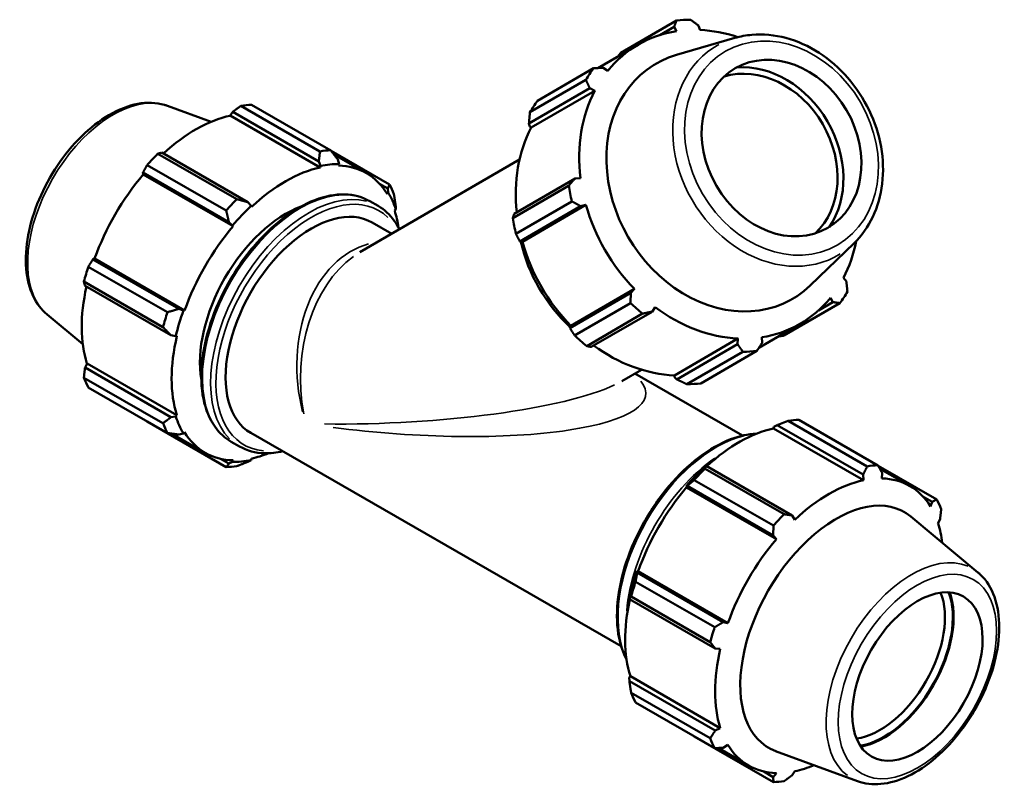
# Model space of a CAD drawing. Header units: inches. Extents: x 0.1 to 68.7, y -24.6 to 44.1.
# Tile 9 of 9: x 56.1 to 68.7, y 34.2 to 44.1. Entities that reach past the tile are written whole.
import ezdxf

# ---------------------------------------------------------------- set-up
doc = ezdxf.new("R2010")
doc.units = ezdxf.units.IN
doc.header["$MEASUREMENT"] = 0
doc.layers.add('Visible (ANSI)', color=7, linetype='Continuous', lineweight=50)
doc.layers.add('Visible Narrow (ANSI)', color=7, linetype='Continuous', lineweight=35)

msp = doc.modelspace()

# ---------------------------------------------------------------- linework, layer by layer
at = {"layer": 'Visible (ANSI)'}
for p, q in [((64.516, 44.111), (63.799, 43.695)), ((64.303, 43.923), (64.483, 44.028)), ((64.483, 44.028), (64.514, 43.972)), ((64.819, 43.988), (64.798, 44.044)), ((65.263, 43.886), (64.513, 43.668)), ((63.508, 43.501), (64.022, 43.799)), ((62.733, 43.082), (63.45, 43.498)), ((63.634, 43.465), (63.575, 43.505)), ((63.353, 43.349), (62.636, 42.933)), ((62.623, 42.789), (63.403, 43.241)), ((62.653, 42.737), (63.468, 43.21)), ((63.403, 43.241), (63.468, 43.21)), ((57.988, 43.016), (58.547, 42.811)), ((58.793, 42.89), (58.826, 42.939)), ((58.826, 42.939), (59.929, 42.304)), ((59.944, 42.432), (58.93, 43.016)), ((59.068, 43.029), (60.082, 42.445)), ((59.946, 42.226), (58.793, 42.89)), ((62.635, 42.75), (62.623, 42.789)), ((62.653, 42.737), (62.635, 42.75)), ((59.02, 41.781), (57.918, 42.416)), ((60.835, 42.008), (60.086, 42.439)), ((57.865, 42.402), (58.879, 41.818)), ((59.929, 42.304), (59.951, 42.246)), ((60.123, 42.392), (60.539, 42.152)), ((60.189, 42.269), (60.172, 42.328)), ((60.457, 41.138), (62.503, 42.326)), ((58.742, 41.674), (57.728, 42.257)), ((59.951, 42.246), (59.946, 42.226)), ((60.182, 42.249), (60.189, 42.269)), ((57.675, 42.16), (58.777, 41.525)), ((57.678, 42.135), (57.675, 42.16)), ((58.83, 41.471), (57.678, 42.135)), ((63.215, 42.085), (62.435, 41.632)), ((63.285, 42.09), (63.215, 42.085)), ((60.707, 42.017), (60.814, 41.955)), ((60.814, 41.955), (60.818, 41.904)), ((62.415, 41.576), (63.132, 41.992)), ((60.583, 41.793), (60.69, 41.732)), ((60.818, 41.904), (60.804, 41.888)), ((63.172, 41.791), (62.456, 41.375)), ((59.061, 41.734), (59.02, 41.781)), ((59.066, 41.719), (59.061, 41.734)), ((60.901, 41.672), (60.916, 41.686)), ((60.916, 41.686), (60.915, 41.732)), ((62.507, 41.276), (63.286, 41.729)), ((62.539, 41.272), (63.354, 41.745)), ((63.286, 41.729), (63.354, 41.745)), ((58.777, 41.525), (58.823, 41.483)), ((58.823, 41.483), (58.83, 41.471)), ((60.612, 41.52), (60.864, 41.375)), ((62.521, 41.269), (62.507, 41.276)), ((62.539, 41.272), (62.521, 41.269)), ((66.791, 41.254), (66.229, 40.711)), ((57.033, 41.047), (57.055, 41.057)), ((58.135, 40.412), (57.033, 41.047)), ((58.208, 40.393), (57.055, 41.057)), ((56.974, 40.953), (57.988, 40.369)), ((66.692, 40.763), (66.654, 40.809)), ((57.931, 40.177), (56.917, 40.761)), ((56.932, 40.708), (58.034, 40.073)), ((63.162, 40.194), (63.977, 40.667)), ((63.977, 40.667), (63.928, 40.616)), ((63.928, 40.616), (63.149, 40.164)), ((66.488, 40.554), (66.52, 40.499)), ((58.194, 40.393), (58.135, 40.412)), ((58.208, 40.393), (58.194, 40.393)), ((63.209, 40.07), (63.926, 40.487)), ((64.201, 40.376), (64.241, 40.435)), ((65.892, 40.069), (66.609, 40.485)), ((66.52, 40.499), (66.334, 40.391)), ((56.446, 40.339), (56.904, 39.958)), ((64.08, 40.351), (63.363, 39.935)), ((63.422, 39.924), (64.201, 40.376)), ((63.149, 40.164), (63.15, 40.18)), ((63.15, 40.18), (63.162, 40.194)), ((65.571, 39.913), (66.1, 40.22)), ((58.034, 40.073), (58.096, 40.061)), ((58.096, 40.061), (58.111, 40.064)), ((64.488, 39.558), (65.303, 40.031)), ((65.303, 40.031), (65.297, 39.959)), ((65.612, 39.976), (65.608, 40.047)), ((65.297, 39.959), (64.518, 39.507)), ((64.649, 39.446), (65.366, 39.862)), ((65.544, 39.872), (64.827, 39.456)), ((56.932, 39.658), (56.958, 39.711)), ((58.034, 39.023), (56.932, 39.658)), ((58.111, 39.047), (56.958, 39.711)), ((56.917, 39.529), (57.931, 38.945)), ((63.814, 39.485), (64.066, 39.632)), ((63.979, 39.581), (65.359, 38.786)), ((64.491, 39.537), (64.488, 39.558)), ((64.518, 39.507), (64.491, 39.537)), ((57.988, 38.819), (56.974, 39.403)), ((58.096, 39.033), (58.034, 39.023)), ((58.111, 39.047), (58.096, 39.033)), ((57.728, 38.966), (58.742, 38.382)), ((65.759, 38.879), (65.764, 38.899)), ((65.759, 38.879), (66.912, 38.215)), ((65.764, 38.899), (65.805, 38.921)), ((65.805, 38.921), (66.907, 38.286)), ((66.96, 38.392), (65.946, 38.976)), ((66.083, 38.989), (67.097, 38.405)), ((58.048, 38.811), (58.473, 38.566)), ((58.135, 38.8), (58.194, 38.814)), ((58.194, 38.814), (58.208, 38.831)), ((59.057, 38.82), (63.805, 36.087)), ((58.807, 38.708), (58.913, 38.647)), ((58.777, 38.427), (58.667, 38.49)), ((58.823, 38.449), (58.777, 38.427)), ((58.83, 38.47), (58.823, 38.449)), ((59.02, 38.45), (59.061, 38.472)), ((59.061, 38.472), (59.066, 38.493)), ((64.896, 38.398), (64.874, 38.386)), ((65.999, 37.763), (64.896, 38.398)), ((67.851, 37.968), (67.1, 38.4)), ((64.881, 38.362), (65.895, 37.778)), ((66.907, 38.286), (66.912, 38.215)), ((67.122, 38.362), (67.504, 38.141)), ((67.147, 38.238), (67.15, 38.31)), ((64.636, 38.135), (64.653, 38.141)), ((64.643, 38.123), (64.636, 38.135)), ((64.643, 38.123), (65.796, 37.459)), ((64.653, 38.141), (65.755, 37.506)), ((65.757, 37.634), (64.743, 38.217)), ((67.673, 38.005), (67.792, 37.937)), ((67.792, 37.937), (67.77, 37.877)), ((66.032, 37.708), (65.999, 37.763)), ((68.379, 37.032), (67.518, 37.748)), ((67.867, 37.66), (67.893, 37.714)), ((65.755, 37.506), (65.796, 37.459)), ((64.011, 37.029), (64.007, 37.046)), ((64.007, 37.046), (64.021, 37.046)), ((65.113, 36.394), (64.011, 37.029)), ((64.021, 37.046), (65.174, 36.382)), ((63.99, 36.912), (65.004, 36.329)), ((63.909, 36.714), (63.91, 36.689)), ((63.91, 36.689), (65.012, 36.055)), ((64.947, 36.137), (63.933, 36.721)), ((65.174, 36.382), (65.113, 36.394)), ((65.012, 36.055), (65.076, 36.053)), ((63.909, 35.685), (63.924, 35.7)), ((63.91, 35.639), (63.909, 35.685)), ((65.012, 35.004), (63.91, 35.639)), ((63.924, 35.7), (65.076, 35.036)), ((63.933, 35.489), (64.947, 34.905)), ((65.004, 34.779), (63.99, 35.363)), ((65.076, 35.036), (65.012, 35.004)), ((64.743, 34.926), (65.757, 34.342)), ((65.048, 34.78), (65.439, 34.555)), ((65.113, 34.781), (65.174, 34.819)), ((66.837, 34.355), (65.785, 34.74)), ((65.755, 34.408), (65.633, 34.479)), ((65.999, 34.432), (66.032, 34.481)), ((65.796, 34.458), (65.755, 34.408))]:
    msp.add_line(p, q, dxfattribs=at)
for centre, major_axis, ratio, start_param, end_param in [((65.03, 41.991), (-1.117, 1.924), 0.815969, 5.840493, 5.935021), ((65.061, 42.01), (-1.039, 1.79), 0.815969, 5.975023, 6.585889), ((65.061, 42.01), (-1.039, 1.79), 0.815969, 5.531683, 5.80049), ((65.127, 42.048), (-0.876, 1.509), 0.815969, 6.08349, 9.624473), ((65.03, 41.991), (-1.117, 1.924), 0.815969, 0.342706, 0.437233), ((65.555, 42.296), (0.594, -1.023), 0.815969, 0.184187, 2.957406), ((65.555, 42.296), (0.637, -1.098), 0.815969, 0.370833, 2.770759), ((65.061, 42.01), (1.039, -1.79), 0.815969, 3.618829, 4.229694), ((64.313, 41.575), (-1.117, 1.924), 0.815969, 0.342706, 0.437233), ((58.398, 40.998), (1.11, 1.928), 0.578093, 0.343502, 0.438029), ((58.353, 41.023), (1.033, 1.793), 0.578093, 0.478032, 1.071949), ((64.246, 41.537), (-1.039, 1.79), 0.815969, 0.477236, 1.07112), ((59.412, 40.414), (1.11, 1.928), 0.578093, 0.343502, 0.438029), ((58.398, 40.998), (-1.11, -1.928), 0.578093, 4.270492, 4.36502), ((59.506, 40.359), (-1.033, -1.793), 0.578093, 3.619624, 4.23049), ((59.506, 40.359), (1.044, 1.812), 0.578093, 0.303499, 0.478032), ((59.506, 40.359), (1.033, 1.793), 0.578093, 5.975819, 6.586684), ((58.353, 41.023), (1.033, 1.793), 0.578093, 1.26343, 1.874295), ((59.412, 40.414), (1.11, 1.928), 0.578093, 5.841289, 5.935816), ((65.03, 41.991), (1.117, -1.924), 0.815969, 4.269697, 4.364224), ((59.412, 40.414), (-1.11, -1.928), 0.578093, 4.270492, 4.36502), ((59.506, 40.359), (1.044, 1.812), 0.578093, 5.801286, 5.975819), ((59.506, 40.359), (-0.777, -1.35), 0.578093, 3.745413, 5.679365), ((59.835, 40.17), (0.777, 1.35), 0.578093, 0, 3.141593), ((59.506, 40.359), (1.044, 1.812), 0.578093, 1.088897, 1.26343), ((59.506, 40.359), (1.033, 1.793), 0.578093, 5.650871, 5.801286), ((65.061, 42.01), (1.039, -1.79), 0.815969, 4.404227, 5.015092), ((64.313, 41.575), (-1.117, 1.924), 0.815969, 1.128104, 1.222632), ((59.506, 40.359), (-1.033, -1.793), 0.578093, 4.405023, 5.015888), ((65.061, 42.01), (-1.039, 1.79), 0.815969, 3.618829, 3.893095), ((64.013, 41.402), (0.893, -1.54), 0.815969, 4.348077, 5.070335), ((64.246, 41.537), (-1.039, 1.79), 0.815969, 1.262634, 1.8735), ((58.398, 40.998), (-1.11, -1.928), 0.578093, 5.055891, 5.150418), ((58.353, 41.023), (1.033, 1.793), 0.578093, 2.065615, 2.659693), ((65.061, 42.01), (1.039, -1.79), 0.815969, 5.975023, 6.585889), ((65.03, 41.991), (1.117, -1.924), 0.815969, 0.342706, 0.437233), ((59.506, 40.359), (1.044, 1.812), 0.578093, 1.874295, 2.048828), ((65.03, 41.991), (1.117, -1.924), 0.815969, 5.055095, 5.149622), ((65.061, 42.01), (1.039, -1.79), 0.815969, 5.189625, 5.80049), ((59.412, 40.414), (-1.11, -1.928), 0.578093, 5.055891, 5.150418), ((59.506, 40.359), (-1.033, -1.793), 0.578093, 5.190421, 5.801286), ((64.313, 41.575), (-1.117, 1.924), 0.815969, 1.913502, 2.00803), ((64.246, 41.537), (-1.039, 1.79), 0.815969, 2.064787, 2.658898), ((65.03, 41.991), (1.117, -1.924), 0.815969, 5.840493, 5.935021), ((58.398, 40.998), (-1.11, -1.928), 0.578093, 5.841289, 5.935816), ((64.313, 41.575), (1.117, -1.924), 0.815969, 5.840493, 5.935021), ((59.506, 40.359), (-1.044, -1.812), 0.578093, 5.801286, 5.975819), ((59.412, 40.414), (-1.11, -1.928), 0.578093, 5.841289, 5.935816), ((65.319, 37.012), (1.033, 1.793), 0.578093, 0.478032, 1.071949), ((65.413, 36.957), (1.11, 1.928), 0.578093, 0.343502, 0.438029), ((59.506, 40.359), (-1.033, -1.793), 0.578093, 5.975819, 6.586684), ((59.506, 40.359), (1.033, 1.793), 0.578093, 3.619624, 3.773907), ((59.412, 40.414), (-1.11, -1.928), 0.578093, 0.343502, 0.438029), ((59.506, 40.359), (-1.044, -1.812), 0.578093, 0.303499, 0.478032), ((65.319, 37.012), (-1.044, -1.812), 0.578093, 4.23049, 4.405023), ((66.427, 36.374), (1.11, 1.928), 0.578093, 0.343502, 0.438029), ((65.413, 36.957), (1.11, 1.928), 0.578093, 1.1289, 1.223427), ((65.319, 37.012), (1.033, 1.793), 0.578093, 1.26343, 1.874295), ((66.472, 36.348), (-1.033, -1.793), 0.578093, 3.619624, 4.23049), ((66.472, 36.348), (1.033, 1.793), 0.578093, 5.975819, 6.586684), ((66.565, 36.295), (0.87, 1.512), 0.578093, 6.183451, 9.524513), ((66.427, 36.374), (1.11, 1.928), 0.578093, 5.841289, 5.935816), ((66.427, 36.374), (-1.11, -1.928), 0.578093, 4.270492, 4.36502), ((66.472, 36.348), (1.033, 1.793), 0.578093, 5.632223, 5.801286), ((66.472, 36.348), (-1.033, -1.793), 0.578093, 4.405023, 5.015888), ((65.319, 37.012), (-1.044, -1.812), 0.578093, 5.015888, 5.190421), ((65.413, 36.957), (1.11, 1.928), 0.578093, 1.914298, 2.008825), ((67.12, 35.975), (-0.59, -1.025), 0.578093, 0.419414, 2.722179), ((67.17, 35.946), (0.626, 1.087), 0.578093, 3.579581, 5.845197), ((67.17, 35.946), (0.633, 1.1), 0.578093, 3.593143, 5.831635), ((65.319, 37.012), (1.033, 1.793), 0.578093, 2.065615, 2.659693), ((66.427, 36.374), (-1.11, -1.928), 0.578093, 5.055891, 5.150418), ((66.472, 36.348), (-1.033, -1.793), 0.578093, 5.190421, 5.801286), ((65.413, 36.957), (-1.11, -1.928), 0.578093, 5.841289, 5.935816), ((66.427, 36.374), (-1.11, -1.928), 0.578093, 5.841289, 5.935816), ((66.472, 36.348), (-1.033, -1.793), 0.578093, 5.975819, 6.586684), ((66.472, 36.348), (1.033, 1.793), 0.578093, 3.619624, 3.792555), ((66.427, 36.374), (-1.11, -1.928), 0.578093, 0.343502, 0.438029)]:
    msp.add_ellipse(centre, major_axis=major_axis, ratio=ratio, start_param=start_param, end_param=end_param, dxfattribs=at)
for centre, major_axis, ratio in [((65.861, 42.474), (0.594, -1.023), 0.815969), ((67.603, 35.697), (0.59, 1.025), 0.578093)]:
    msp.add_ellipse(centre, major_axis=major_axis, ratio=ratio, dxfattribs=at)
for points, weights in [([(64.483, 44.028), (64.499, 44.069), (64.516, 44.111)], [2.45877834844, 2.43042107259, 2.40042970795]), ([(64.693, 44.121), (64.747, 44.082), (64.798, 44.044)], [2.40042970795, 2.43042107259, 2.45877834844]), ([(63.799, 43.695), (63.779, 43.671), (63.761, 43.648)], [1.00143450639, 1.00170535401, 1.00185078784]), ([(63.45, 43.498), (63.514, 43.501), (63.575, 43.505)], [2.40042970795, 2.43042107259, 2.45877834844]), ([(63.403, 43.241), (63.379, 43.294), (63.353, 43.349)], [2.45877834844, 2.43042107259, 2.40042970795]), ([(58.93, 43.016), (58.877, 42.977), (58.826, 42.939)], [1, 1.00281981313, 1.0048266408]), ([(62.636, 42.933), (62.629, 42.859), (62.623, 42.789)], [1.00153576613, 1.00220665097, 1.00205930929]), ([(57.918, 42.416), (57.892, 42.41), (57.865, 42.402)], [1.0048266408, 1.00281981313, 1]), ([(59.944, 42.432), (59.937, 42.367), (59.929, 42.304)], [1.01328995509, 1.00955999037, 1.00502265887]), ([(60.172, 42.328), (60.128, 42.385), (60.082, 42.445)], [1.00502265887, 1.00955999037, 1.01328995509]), ([(57.728, 42.257), (57.7, 42.208), (57.675, 42.16)], [1, 1.00281981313, 1.0048266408]), ([(63.132, 41.992), (63.174, 42.04), (63.215, 42.085)], [2.40042970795, 2.43042107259, 2.45877834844]), ([(60.835, 42.008), (60.825, 41.981), (60.814, 41.955)], [1.01328995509, 1.00955999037, 1.00502265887]), ([(59.02, 41.781), (58.952, 41.799), (58.879, 41.818)], [1.00502265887, 1.00955999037, 1.01328995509]), ([(60.915, 41.732), (60.904, 41.805), (60.892, 41.882)], [1.00502265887, 1.00955999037, 1.01328995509]), ([(63.286, 41.729), (63.231, 41.76), (63.172, 41.791)], [2.45877834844, 2.43042107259, 2.40042970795]), ([(58.742, 41.674), (58.76, 41.597), (58.777, 41.525)], [1.01328995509, 1.00955999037, 1.00502265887]), ([(62.435, 41.632), (62.425, 41.605), (62.415, 41.576)], [1.00574632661, 1.0056263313, 1.0046855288]), ([(62.456, 41.375), (62.481, 41.325), (62.507, 41.276)], [1.00560820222, 1.00642815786, 1.00642653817]), ([(57.033, 41.047), (57.004, 41.001), (56.974, 40.953)], [1.0048266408, 1.00281981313, 1]), ([(56.917, 40.761), (56.924, 40.734), (56.932, 40.708)], [1, 1.00281981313, 1.0048266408]), ([(66.692, 40.763), (66.699, 40.7), (66.706, 40.634)], [2.44916063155, 2.42091427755, 2.39104022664]), ([(63.926, 40.487), (63.927, 40.553), (63.928, 40.616)], [2.38165074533, 2.41140748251, 2.43954291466]), ([(58.135, 40.412), (58.064, 40.391), (57.988, 40.369)], [1.00502265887, 1.00955999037, 1.01328995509]), ([(66.609, 40.485), (66.564, 40.492), (66.52, 40.499)], [2.39104022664, 2.42091427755, 2.44916063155]), ([(64.201, 40.376), (64.142, 40.364), (64.08, 40.351)], [2.43954291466, 2.41140748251, 2.38165074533]), ([(57.931, 40.177), (57.984, 40.124), (58.034, 40.073)], [1.01328995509, 1.00955999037, 1.00502265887]), ([(63.149, 40.164), (63.178, 40.118), (63.209, 40.07)], [1.00555223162, 1.0053975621, 1.0044223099]), ([(65.822, 40.059), (65.856, 40.064), (65.892, 40.069)], [1.00189756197, 1.00175243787, 1.00143450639]), ([(63.363, 39.935), (63.392, 39.929), (63.422, 39.924)], [1.00560820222, 1.00642815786, 1.00642653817]), ([(65.366, 39.862), (65.331, 39.912), (65.297, 39.959)], [2.38165074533, 2.41140748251, 2.43954291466]), ([(65.612, 39.976), (65.579, 39.925), (65.544, 39.872)], [2.44916063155, 2.42091427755, 2.39104022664]), ([(56.932, 39.658), (56.924, 39.595), (56.917, 39.529)], [1.0048266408, 1.00281981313, 1]), ([(64.518, 39.507), (64.582, 39.477), (64.649, 39.446)], [1.00189065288, 1.00197844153, 1.00124822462]), ([(58.034, 39.023), (57.984, 38.984), (57.931, 38.945)], [1.00502265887, 1.00955999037, 1.01328995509]), ([(57.725, 38.971), (57.726, 38.968), (57.728, 38.966)], [1.00028179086, 1.00014192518, 1]), ([(65.805, 38.921), (65.873, 38.948), (65.946, 38.976)], [1.00502265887, 1.00955999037, 1.01328995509]), ([(57.988, 38.819), (58.064, 38.809), (58.135, 38.8)], [1.01328995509, 1.00955999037, 1.00502265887]), ([(58.777, 38.427), (58.76, 38.405), (58.742, 38.382)], [1.00502265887, 1.00955999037, 1.01328995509]), ([(58.879, 38.395), (58.952, 38.423), (59.02, 38.45)], [1.01328995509, 1.00955999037, 1.00502265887]), ([(64.881, 38.362), (64.888, 38.381), (64.896, 38.398)], [1.01328995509, 1.00955999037, 1.00502265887]), ([(66.907, 38.286), (66.933, 38.338), (66.96, 38.392)], [1.0048266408, 1.00281981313, 1]), ([(67.097, 38.405), (67.125, 38.356), (67.15, 38.31)], [1, 1.00281981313, 1.0048266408]), ([(64.653, 38.141), (64.697, 38.179), (64.743, 38.217)], [1.00502265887, 1.00955999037, 1.01328995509]), ([(67.792, 37.937), (67.821, 37.952), (67.851, 37.968)], [1.0048266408, 1.00281981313, 1]), ([(65.895, 37.778), (65.948, 37.77), (65.999, 37.763)], [1, 1.00281981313, 1.0048266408]), ([(67.908, 37.842), (67.901, 37.776), (67.893, 37.714)], [1, 1.00281981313, 1.0048266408]), ([(65.755, 37.506), (65.756, 37.568), (65.757, 37.634)], [1.0048266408, 1.00281981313, 1]), ([(63.99, 36.912), (64, 36.972), (64.011, 37.029)], [1.01328995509, 1.00955999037, 1.00502265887]), ([(63.91, 36.689), (63.921, 36.705), (63.933, 36.721)], [1.00502265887, 1.00955999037, 1.01328995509]), ([(65.004, 36.329), (65.06, 36.362), (65.113, 36.394)], [1, 1.00281981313, 1.0048266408]), ([(65.012, 36.055), (64.98, 36.095), (64.947, 36.137)], [1.0048266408, 1.00281981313, 1]), ([(63.933, 35.489), (63.921, 35.566), (63.91, 35.639)], [1.01328995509, 1.00955999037, 1.00502265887]), ([(64.947, 34.905), (64.98, 34.956), (65.012, 35.004)], [1, 1.00281981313, 1.0048266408]), ([(64.743, 34.926), (64.741, 34.929), (64.739, 34.932)], [1.01328995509, 1.01310105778, 1.0129100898]), ([(65.113, 34.781), (65.06, 34.78), (65.004, 34.779)], [1.0048266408, 1.00281981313, 1]), ([(65.757, 34.342), (65.756, 34.376), (65.755, 34.408)], [1, 1.00281981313, 1.0048266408]), ([(65.999, 34.432), (65.948, 34.394), (65.895, 34.355)], [1.0048266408, 1.00281981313, 1])]:
    msp.add_rational_spline(points, weights, degree=2, dxfattribs=at)
for points, knots in [([(66.791, 41.254), (66.889, 41.35), (66.971, 41.464), (67.094, 41.723), (67.134, 41.867), (67.17, 42.171), (67.165, 42.331), (67.108, 42.65), (67.057, 42.809), (66.912, 43.108), (66.82, 43.249), (66.602, 43.499), (66.478, 43.608), (66.209, 43.782), (66.065, 43.847), (65.773, 43.925), (65.625, 43.939), (65.407, 43.92), (65.334, 43.907), (65.263, 43.886)], [1.773221, 1.773221, 1.773221, 1.773221, 2.083557, 2.083557, 2.400572, 2.400572, 2.723597, 2.723597, 3.049479, 3.049479, 3.376179, 3.376179, 3.70269, 3.70269, 4.027702, 4.027702, 4.348468, 4.348468, 4.515423, 4.515423, 4.515423, 4.515423]), ([(56.446, 40.339), (56.371, 40.402), (56.31, 40.483), (56.218, 40.68), (56.188, 40.798), (56.166, 41.061), (56.175, 41.207), (56.232, 41.508), (56.279, 41.663), (56.407, 41.965), (56.486, 42.113), (56.67, 42.386), (56.774, 42.513), (56.997, 42.733), (57.117, 42.826), (57.361, 42.969), (57.486, 43.018), (57.726, 43.063), (57.843, 43.06), (57.962, 43.025), (57.975, 43.021), (57.988, 43.016)], [4.024792, 4.024792, 4.024792, 4.024792, 4.307421, 4.307421, 4.619555, 4.619555, 4.951119, 4.951119, 5.283425, 5.283425, 5.61376, 5.61376, 5.943804, 5.943804, 6.275458, 6.275458, 6.608261, 6.608261, 6.927803, 6.927803, 6.966915, 6.966915, 6.966915, 6.966915]), ([(60.583, 41.793), (60.488, 41.848), (60.379, 41.877), (60.14, 41.883), (60.011, 41.858), (59.744, 41.756), (59.607, 41.677), (59.339, 41.473), (59.209, 41.349), (58.971, 41.067), (58.862, 40.91), (58.677, 40.579), (58.6, 40.405), (58.485, 40.058), (58.447, 39.884), (58.415, 39.555), (58.421, 39.399), (58.478, 39.12), (58.529, 38.997), (58.657, 38.818), (58.726, 38.754), (58.807, 38.708)], [5.499721, 5.499721, 5.499721, 5.499721, 5.803838, 5.803838, 6.118244, 6.118244, 6.441807, 6.441807, 6.766193, 6.766193, 7.089827, 7.089827, 7.413165, 7.413165, 7.736875, 7.736875, 8.061327, 8.061327, 8.384388, 8.384388, 8.641314, 8.641314, 8.641314, 8.641314]), ([(60.962, 41.432), (60.943, 41.471), (60.921, 41.508), (60.84, 41.621), (60.77, 41.685), (60.69, 41.732)], [5.1322177, 5.1322177, 5.1322177, 5.1322177, 5.2427955, 5.2427955, 5.4997209, 5.4997209, 5.4997209, 5.4997209]), ([(65.539, 38.811), (65.433, 38.807), (65.321, 38.783), (65.073, 38.687), (64.935, 38.608), (64.668, 38.405), (64.538, 38.28), (64.299, 37.998), (64.191, 37.841), (64.005, 37.51), (63.928, 37.337), (63.813, 36.989), (63.776, 36.816), (63.744, 36.486), (63.75, 36.33), (63.799, 36.09), (63.831, 35.999), (63.873, 35.918)], [5.847263, 5.847263, 5.847263, 5.847263, 6.118244, 6.118244, 6.441807, 6.441807, 6.766193, 6.766193, 7.089827, 7.089827, 7.413165, 7.413165, 7.736875, 7.736875, 8.061327, 8.061327, 8.293771, 8.293771, 8.293771, 8.293771]), ([(58.913, 38.647), (59.008, 38.592), (59.118, 38.563), (59.309, 38.558), (59.387, 38.566), (59.466, 38.585)], [2.3581282, 2.3581282, 2.3581282, 2.3581282, 2.6622453, 2.6622453, 2.8552008, 2.8552008, 2.8552008, 2.8552008]), ([(66.837, 34.355), (66.929, 34.321), (67.03, 34.31), (67.247, 34.328), (67.364, 34.363), (67.602, 34.476), (67.724, 34.557), (67.956, 34.757), (68.066, 34.876), (68.264, 35.137), (68.351, 35.28), (68.496, 35.576), (68.553, 35.73), (68.631, 36.033), (68.652, 36.183), (68.653, 36.466), (68.633, 36.599), (68.551, 36.83), (68.49, 36.929), (68.399, 37.014), (68.389, 37.023), (68.379, 37.032)], [2.457863, 2.457863, 2.457863, 2.457863, 2.740492, 2.740492, 3.052626, 3.052626, 3.38419, 3.38419, 3.716496, 3.716496, 4.046831, 4.046831, 4.376875, 4.376875, 4.708529, 4.708529, 5.041332, 5.041332, 5.360874, 5.360874, 5.399986, 5.399986, 5.399986, 5.399986])]:
    msp.add_open_spline(points, degree=3, knots=knots, dxfattribs=at)
at = {"layer": 'Visible Narrow (ANSI)'}
for centre, major_axis, ratio in [((65.861, 42.474), (0.72, -1.241), 0.815969), ((67.603, 35.697), (-0.716, -1.244), 0.578093)]:
    msp.add_ellipse(centre, major_axis=major_axis, ratio=ratio, dxfattribs=at)
for centre, major_axis, ratio, start_param, end_param in [((65.81, 42.444), (-0.779, 1.343), 0.815969, 6.260539, 9.447424), ((57.294, 41.633), (0.775, 1.345), 0.578093, 0.246841, 2.894752), ((59.695, 40.25), (-0.888, -1.543), 0.578093, 3.298672, 6.126106), ((59.801, 40.189), (0.888, 1.543), 0.578093, 0.15708, 2.984513), ((59.835, 40.17), (-0.865, -1.502), 0.578093, 2.998139, 6.539966), ((60.867, 39.576), (-0.156, 1.695), 0.713964, 0.11971, 1.794718), ((60.867, 39.576), (0.07, 1.687), 0.694593, 0.495227, 1.906487), ((60.867, 39.576), (3.144, 0.142), 0.198825, 4.424187, 5.84036), ((60.867, 39.576), (3.254, -0.261), 0.232928, 4.497199, 6.50086), ((65.024, 37.182), (-0.888, -1.543), 0.578093, 3.635053, 5.789725), ((65.13, 37.121), (-0.888, -1.543), 0.578093, 4.024929, 5.399849), ((67.531, 35.738), (0.775, 1.345), 0.578093, 0.067318, 3.074274)]:
    msp.add_ellipse(centre, major_axis=major_axis, ratio=ratio, start_param=start_param, end_param=end_param, dxfattribs=at)

doc.saveas('drawing.dxf')
